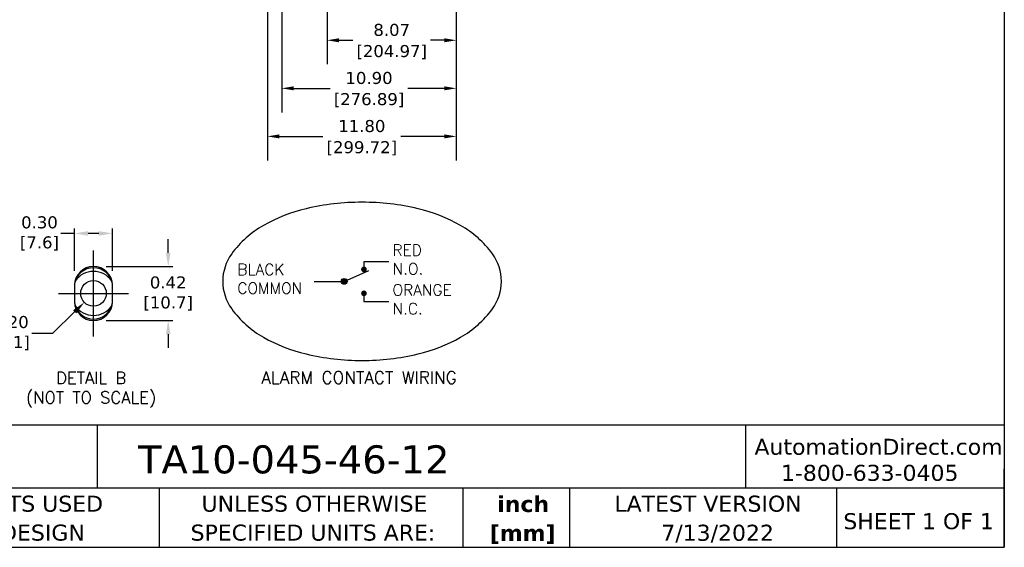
# Model space of a CAD drawing. Header units: inches. Extents: x -1 to 128, y 3 to 101.
# Tile 13 of 17: x 66 to 128, y 3 to 36. Entities that reach past the tile are written whole.
import ezdxf
from ezdxf.enums import TextEntityAlignment as Align

# ---------------------------------------------------------------- set-up
doc = ezdxf.new("R2010")
doc.units = ezdxf.units.IN
doc.header["$LTSCALE"] = 12
doc.header["$MEASUREMENT"] = 0
doc.header["$PDSIZE"] = -1
doc.linetypes.add('SLD-Center', pattern=[0.75, 0.6, -0.05, 0.05, -0.05])
doc.linetypes.add('SLD-Solid', pattern=[0])
doc.layers.add('CENTER', color=40, linetype='SLD-Center')
for name, color, linetype, lineweight in [('DIMENSIONS', 140, 'SLD-Solid', 25), ('DIMENSIONS @ 1', 140, 'SLD-Solid', 25), ('TEXT', 140, 'SLD-Solid', 25)]:
    doc.layers.add(name, color=color, linetype=linetype, lineweight=lineweight)
doc.styles.add('ROMANS', font='romans.shx')
doc.styles.add('SLDTEXTSTYLE0', font='verdana.ttf')
doc.styles.add('SLDTEXTSTYLE2', font='verdanab.ttf')
doc.styles.get("Standard").update_dxf_attribs({"font": 'verdana.ttf'})
doc.dimstyles.get("Standard").update_dxf_attribs({"dimtxt": 0.18, "dimasz": 0.18, "dimexe": 0.18, "dimexo": 0.0625, "dimgap": 0.09, "dimtad": 0, "dimtih": 1, "dimtoh": 1, "dimdec": 4, "dimzin": 0, "dimdsep": 46, "dimtxsty": 'Standard', "dimcen": 0.09, "dimadec": 0, "dimazin": 0, "dimtfac": 1, "dimtdec": 4, "dimtofl": 0, "dimtmove": 0, "dimatfit": 3, "dimfxl": 0, "dimtolj": 1, "dimtzin": 0, "dimarcsym": 0})

# ---------------------------------------------------------------- blocks, each defined once
blk = doc.blocks.new('SW_NOTE_0_2')
at = {"layer": 'TEXT', "color": 0, "char_height": 1, "attachment_point": 2, "style": 'SLDTEXTSTYLE2'}
for s, insert in [('inch', (1.5, 1.27)), ('[mm]', (1.466, -0.536))]:
    blk.add_mtext(s, dxfattribs=dict(at, insert=insert))
blk = doc.blocks.new('SW_NOTE_0_3')
at = {"layer": 'TEXT', "color": 0, "char_height": 1, "attachment_point": 1, "style": 'SLDTEXTSTYLE0'}
for s, insert in [('UNLESS OTHERWISE ', (0, 1.27)), ('SPECIFIED UNITS ARE:', (-0.682, -0.536))]:
    blk.add_mtext(s, dxfattribs=dict(at, insert=insert))
blk = doc.blocks.new('SW_NOTE_0_7')
at = {"layer": 'TEXT', "color": 0, "char_height": 1, "attachment_point": 1, "style": 'SLDTEXTSTYLE0'}
for s, insert in [('IMPERIAL UNITS USED ', (0, 1.27)), ('FOR PART DESIGN', (1.479, -0.536))]:
    blk.add_mtext(s, dxfattribs=dict(at, insert=insert))
blk = doc.blocks.new('*D109')
at = {"layer": 'Defpoints', "color": 0}
for p in [(69.49, 22.66), (69.49, 19.819), (71.856, 19.819)]:
    blk.add_point(p, dxfattribs=at)
at = {"layer": 'DIMENSIONS', "color": 0, "lineweight": -2}
for p, q in [((69.49, 20.319), (69.49, 22.96)), ((71.856, 20.319), (71.856, 22.96))]:
    blk.add_line(p, q, dxfattribs=at)
at = {"layer": 'DIMENSIONS'}
for p, q in [((69.49, 22.66), (68.64, 22.66)), ((71.006, 22.66), (70.34, 22.66))]:
    blk.add_line(p, q, dxfattribs=at)
for points in [[(70.34, 22.802), (70.34, 22.518), (69.49, 22.66)], [(71.006, 22.802), (71.006, 22.518), (71.856, 22.66)]]:
    blk.add_solid(points, dxfattribs=at)
at = {"layer": 'DIMENSIONS', "insert": (67.299, 22.66), "char_height": 0.75, "attachment_point": 5}
blk.add_mtext('\\A1;0.30\\P[7.6]', dxfattribs=at)
blk = doc.blocks.new('*D110')
at = {"layer": 'Defpoints', "color": 0}
for p in [(70.973, 20.598), (70.973, 17.222), (75.337, 17.222)]:
    blk.add_point(p, dxfattribs=at)
at = {"layer": 'DIMENSIONS'}
for p, q in [((75.337, 21.448), (75.337, 22.298)), ((75.337, 16.372), (75.337, 15.522))]:
    blk.add_line(p, q, dxfattribs=at)
at = {"layer": 'DIMENSIONS', "color": 0, "lineweight": -2}
for p, q in [((71.473, 20.598), (75.637, 20.598)), ((71.473, 17.222), (75.637, 17.222))]:
    blk.add_line(p, q, dxfattribs=at)
at = {"layer": 'DIMENSIONS'}
for points in [[(75.195, 21.448), (75.479, 21.448), (75.337, 20.598)], [(75.195, 16.372), (75.479, 16.372), (75.337, 17.222)]]:
    blk.add_solid(points, dxfattribs=at)
at = {"layer": 'DIMENSIONS', "insert": (75.337, 18.91), "char_height": 0.75, "attachment_point": 5}
blk.add_mtext('\\A1;0.42\\P[10.7]', dxfattribs=at)
blk = doc.blocks.new('*D111')
at = {"layer": 'Defpoints', "color": 0}
for p in [(71.245, 19.477), (70.101, 18.359)]:
    blk.add_point(p, dxfattribs=at)
at = {"layer": 'DIMENSIONS', "color": 0, "lineweight": -2}
for p, q in [((70.583, 18.918), (70.763, 18.918)), ((70.673, 18.828), (70.673, 19.008))]:
    blk.add_line(p, q, dxfattribs=at)
at = {"layer": 'DIMENSIONS'}
for p, q in [((68.136, 16.439), (69.493, 17.765)), ((66.826, 16.439), (68.136, 16.439))]:
    blk.add_line(p, q, dxfattribs=at)
blk.add_solid([(69.394, 17.866), (69.592, 17.663), (70.101, 18.359)], dxfattribs=at)
at = {"layer": 'DIMENSIONS', "insert": (65.078, 16.439), "char_height": 0.75, "attachment_point": 5}
blk.add_mtext('\\A1;%%C0.20\\P[%%C5.1]', dxfattribs=at)
blk = doc.blocks.new('*D156')
at = {"layer": 'Defpoints', "color": 0}
for p in [(85.26, 55.165), (93.329, 47.823), (85.26, 34.714)]:
    blk.add_point(p, dxfattribs=at)
at = {"layer": 'DIMENSIONS', "color": 0, "lineweight": -2}
for p, q in [((85.26, 54.565), (85.26, 33.214)), ((93.329, 47.223), (93.329, 33.214)), ((86.01, 34.714), (86.869, 34.714)), ((92.579, 34.714), (91.72, 34.714))]:
    blk.add_line(p, q, dxfattribs=at)
at = {"layer": 'DIMENSIONS', "color": 0}
for points in [[(86.01, 34.839), (86.01, 34.589), (85.26, 34.714)], [(92.579, 34.839), (92.579, 34.589), (93.329, 34.714)]]:
    blk.add_solid(points, dxfattribs=at)
at = {"layer": 'DIMENSIONS', "color": 0, "char_height": 0.75, "attachment_point": 5}
for s, insert in [('\\A1;8.07', (89.295, 35.356)), ('\\A1;[204.97]', (89.295, 33.974))]:
    blk.add_mtext(s, dxfattribs=dict(at, insert=insert))
blk = doc.blocks.new('*D155')
at = {"layer": 'Defpoints', "color": 0}
for p in [(81.529, 47.823), (93.329, 47.823), (81.529, 28.714)]:
    blk.add_point(p, dxfattribs=at)
at = {"layer": 'DIMENSIONS', "color": 0, "lineweight": -2}
for p, q in [((81.529, 47.223), (81.529, 27.214)), ((93.329, 47.223), (93.329, 27.214)), ((82.279, 28.714), (85.004, 28.714)), ((92.579, 28.714), (89.855, 28.714))]:
    blk.add_line(p, q, dxfattribs=at)
at = {"layer": 'DIMENSIONS', "color": 0}
for points in [[(82.279, 28.839), (82.279, 28.589), (81.529, 28.714)], [(92.579, 28.839), (92.579, 28.589), (93.329, 28.714)]]:
    blk.add_solid(points, dxfattribs=at)
at = {"layer": 'DIMENSIONS', "color": 0, "char_height": 0.75, "attachment_point": 5}
for s, insert in [('\\A1;11.80', (87.429, 29.356)), ('\\A1;[299.72]', (87.429, 27.974))]:
    blk.add_mtext(s, dxfattribs=dict(at, insert=insert))
blk = doc.blocks.new('*D154')
at = {"layer": 'Defpoints', "color": 0}
for p in [(82.428, 48.36), (93.329, 47.823), (82.428, 31.714)]:
    blk.add_point(p, dxfattribs=at)
at = {"layer": 'DIMENSIONS', "color": 0, "lineweight": -2}
for p, q in [((82.428, 47.76), (82.428, 30.214)), ((93.329, 47.223), (93.329, 30.214)), ((83.178, 31.714), (85.454, 31.714)), ((92.579, 31.714), (90.304, 31.714))]:
    blk.add_line(p, q, dxfattribs=at)
at = {"layer": 'DIMENSIONS', "color": 0}
for points in [[(83.178, 31.839), (83.178, 31.589), (82.428, 31.714)], [(92.579, 31.839), (92.579, 31.589), (93.329, 31.714)]]:
    blk.add_solid(points, dxfattribs=at)
at = {"layer": 'DIMENSIONS', "color": 0, "char_height": 0.75, "attachment_point": 5}
for s, insert in [('\\A1;10.90', (87.879, 32.355)), ('\\A1;[276.89]', (87.879, 30.974))]:
    blk.add_mtext(s, dxfattribs=dict(at, insert=insert))

msp = doc.modelspace()

# ---------------------------------------------------------------- hatches: boundary and pattern name
h = msp.add_hatch(color=256)
h.dxf.hatch_style = 1
h.paths.add_polyline_path([(87.38196, 20.41519, 1), (87.74196, 20.41519, 1)])
h = msp.add_hatch(color=256)
h.dxf.hatch_style = 1
h.paths.add_polyline_path([(86.50561, 19.66842, 1), (86.14561, 19.66842, 1)])
h = msp.add_hatch(color=256)
h.dxf.hatch_style = 1
h.paths.add_polyline_path([(87.38196, 18.92166, -1), (87.74196, 18.92166, -1)])

# ---------------------------------------------------------------- linework, layer by layer
for p, q in [((86.32561, 19.66842), (87.85858, 20.35574)), ((87.56512, 20.57897), (87.56512, 20.90286)), ((87.56512, 20.90286), (89.11701, 20.90286)), ((69.48495, 19.40979), (69.48495, 18.40979)), ((71.86095, 18.40979), (71.86095, 19.40979)), ((84.44635, 19.66842), (86.32561, 19.66842)), ((87.5645, 18.73904), (87.5645, 18.41515)), ((87.5645, 18.41515), (89.11639, 18.41515))]:
    msp.add_line(p, q)
for centre, radius in [((70.67295, 18.91766), 0.8), ((86.32561, 19.66842), 0.18)]:
    msp.add_circle(centre, radius)
for centre, radius, start, end in [((70.67295, 19.40979), 1.188, 0, 180), ((70.67295, 19.31766), 1.2, 9.6710397, 170.328959), ((70.67295, 18.91766), 1.376, 33.8630215, 146.1369785), ((70.67295, 18.40979), 1.188, 180, 0), ((70.67295, 18.51766), 1.2, 188.953486, 351.0465166), ((70.67295, 18.91766), 1.376, 213.8630212, 326.1369788)]:
    msp.add_arc(centre, radius, start, end)
at = {"layer": 'CENTER'}
for p, q in [((70.67295, 16.22179), (70.67295, 21.59779)), ((68.48495, 18.91766), (72.86095, 18.91766))]:
    msp.add_line(p, q, dxfattribs=at)
at = {"layer": 'TEXT'}
for p, q in [((127.54934, 101.19662), (127.54934, 3.07211)), ((127.54934, 10.69033), (-1.23908, 10.69033)), ((70.90991, 10.69033), (70.90991, 6.75178)), ((111.38457, 10.69033), (111.38457, 6.75178)), ((127.54934, 3.07211), (127.54934, 7.97833)), ((127.54934, 6.75178), (-1.23908, 6.75178)), ((74.78336, 6.75178), (74.78336, 3.07211)), ((93.7342, 6.75178), (93.7342, 3.07211)), ((100.39227, 6.75178), (100.39227, 3.07211)), ((117.06989, 6.75178), (117.06989, 3.07211)), ((-1.23908, 3.07211), (127.54934, 3.07211))]:
    msp.add_line(p, q, dxfattribs=at)
msp.add_lwpolyline([(87.44318, 24.60578, 0.05776479), (83.94593, 24.20039, 0.07143065), (81.29037, 23.15993, 0.10642267), (79.30233, 21.38763, 0.15898483), (78.7418, 19.66934, 0.15898483), (79.30233, 17.95106, 0.10642267), (81.29037, 16.17875, 0.07143065), (83.94593, 15.13829, 0.05776479), (87.44318, 14.73291, 0.05776479), (90.94042, 15.13829, 0.07143065), (93.59598, 16.17875, 0.10642267), (95.58403, 17.95106, 0.15898483), (96.14456, 19.66934, 0.15898483), (95.58403, 21.38763, 0.10642267), (93.59598, 23.15993, 0.07143065), (90.94042, 24.20039, 0.05776479)], format="xyb", close=True, dxfattribs=at)

# ---------------------------------------------------------------- block references
for name, p in [('SW_NOTE_0_7', (56.11196, 5.02463)), ('SW_NOTE_0_3', (77.41956, 5.02463)), ('SW_NOTE_0_2', (96.0059, 5.00427))]:
    msp.add_blockref(name, p, dxfattribs=at)

# ---------------------------------------------------------------- texts
at = {"layer": 'DIMENSIONS', "style": 'ROMANS'}
for s, p in [('DETAIL B', (70.52409, 13.26335)), ('(NOT TO SCALE)', (70.52409, 12.04164))]:
    msp.add_text(s, height=0.75, dxfattribs=at).set_placement(p, align=Align.CENTER)
at = {"layer": 'TEXT', "style": 'ROMANS'}
for s, width, heights, insert, char_height, attachment_point in [('RED\\PN.O.', 5.4177495, [1.86667], (89.34813, 21.96871), 0.7, 1), ('BLACK\\PCOMMON', 5.4177495, [0], (79.65904, 20.76335), 0.7, 1), ('ORANGE\\PN.C.', 5.4177495, [0], (89.34751, 19.481), 0.7, 1), ('ALARM CONTACT WIRING', 12.5765572, [0], (87.25468, 14.05034), 0.77, 2)]:
    msp.add_mtext_dynamic_manual_height_columns(s, width=width, gutter_width=1.75, heights=heights, dxfattribs=dict(at, insert=insert, char_height=char_height, attachment_point=attachment_point))
at = {"layer": 'TEXT', "style": 'SLDTEXTSTYLE0'}
for s, insert, char_height, attachment_point in [('AutomationDirect.com', (111.94887, 9.84398), 1, 1), ('TA10-045-46-12', (73.45097, 9.43607), 1.75, 1), ('1-800-633-0405', (113.60082, 8.21901), 1, 1), ('LATEST VERSION', (109.04675, 6.29475), 1, 2), ('SHEET 1 OF 1', (117.49832, 5.20222), 1, 1), ('7/13/2022', (109.64638, 4.48069), 1, 2)]:
    msp.add_mtext(s, dxfattribs=dict(at, insert=insert, char_height=char_height, attachment_point=attachment_point))

# ---------------------------------------------------------------- dimensions: what is measured, and where the dimension line sits
at = {"layer": 'DIMENSIONS'}
for base, p2, picture, middle in [((85.25975, 34.71434), (85.25975, 55.16454), '*D156', (89.29454, 34.71434)), ((82.42835, 31.71434), (82.42835, 48.36002), '*D154', (87.87884, 31.71434)), ((81.52933, 28.71434), (81.52933, 47.82254), '*D155', (87.42933, 28.71434))]:
    dim = msp.add_linear_dim(base=base, p1=(93.32933, 47.82254), p2=p2, dimstyle='Standard', override={"dimtxt": 0.75, "dimasz": 0.75, "dimexe": 1.5, "dimexo": 0.6, "dimgap": 0.25, "dimdec": 2, "dimzin": 1, "dimpost": '\\X', "dimtdec": 2, "dimtzin": 1}, dxfattribs=at)
    dim.commit()
    dim.dimension.update_dxf_attribs({"geometry": picture, "text_midpoint": middle})
at = {"layer": 'DIMENSIONS @ 1'}
dim = msp.add_linear_dim(base=(69.49, 22.66004), p1=(71.85589, 19.81925), p2=(69.49, 19.81925), text='0.30\\P[7.6]', dimstyle='Standard', override={"dimscale": 1, "dimtxt": 0.75, "dimasz": 0.85, "dimexe": 0.3, "dimexo": 0.5, "dimgap": 0.15, "dimclrd": 256, "dimclrt": 256, "dimtix": 0, "dimtofl": 0, "dimtmove": 0, "dimatfit": 3, "dimlwd": 65535}, dxfattribs=at)
dim.commit()
dim.dimension.update_dxf_attribs({"geometry": '*D109', "text_midpoint": (67.29851, 22.66004)})
dim = msp.add_linear_dim(base=(75.33684, 17.22179), p1=(70.97295, 20.59779), p2=(70.97295, 17.22179), angle=90, text='0.42\\P[10.7]', dimstyle='Standard', override={"dimscale": 1, "dimtxt": 0.75, "dimasz": 0.85, "dimexe": 0.3, "dimexo": 0.5, "dimgap": 0.15, "dimclrd": 256, "dimclrt": 256, "dimtix": 0, "dimtofl": 0, "dimtmove": 0, "dimatfit": 3, "dimlwd": 65535}, dxfattribs=at)
dim.commit()
dim.dimension.update_dxf_attribs({"geometry": '*D110', "text_midpoint": (75.33684, 18.90979)})
dim = msp.add_diameter_dim_2p(p1=(71.24515, 19.47675), p2=(70.10074, 18.35857), text='%%C0.20\\P[%%C5.1]', dimstyle='Standard', override={"dimscale": 1, "dimtxt": 0.75, "dimasz": 0.85, "dimgap": 0.15, "dimclrd": 256, "dimclrt": 256, "dimtix": 0, "dimtofl": 0, "dimtmove": 0, "dimatfit": 3, "dimlwd": 65535}, dxfattribs=at)
dim.commit()
dim.dimension.update_dxf_attribs({"geometry": '*D111', "text_midpoint": (65.07805, 16.43924), "dimtype": 131})

doc.saveas('drawing.dxf')
